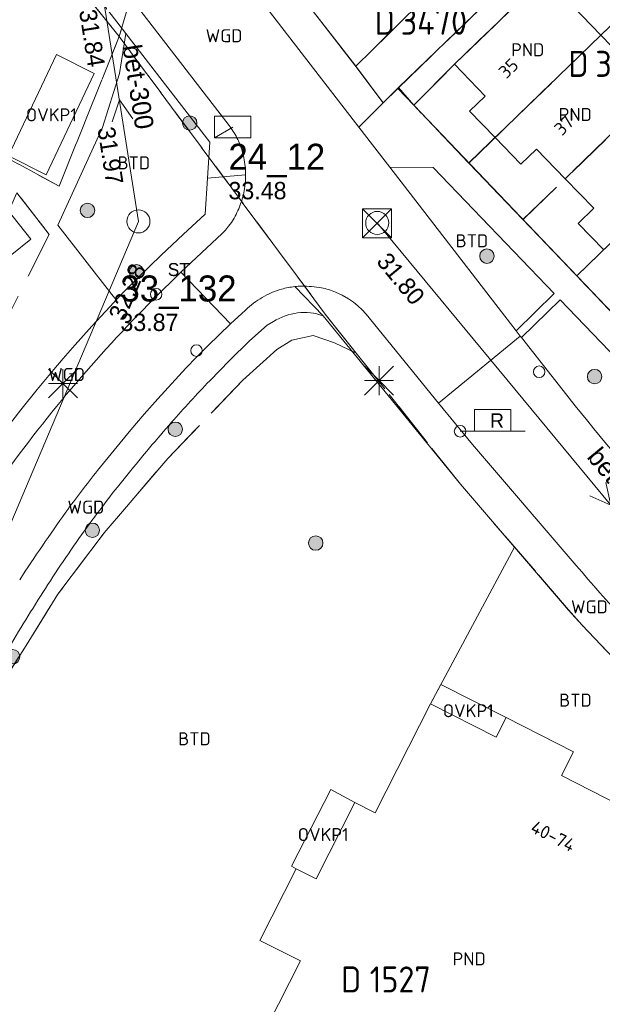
# Model space of a CAD drawing. Header units: metres. Extents: x 207644 to 210135, y 370459 to 373417.
# Tile 147 of 256: x 208443 to 208484, y 372005 to 372073. Entities that reach past the tile are written whole.
import ezdxf
from ezdxf.enums import TextEntityAlignment as Align

# ---------------------------------------------------------------- set-up
doc = ezdxf.new("R2010")
doc.units = ezdxf.units.M
doc.linetypes.add('HIDDEN2', pattern=[4.7625, 3.175, -1.5875])
for name, color, linetype in [('BTD', 7, 'Continuous'), ('combi_kolk', 7, 'Continuous'), ('CON_BxH300x300mm', 7, 'Continuous'), ('DMM_BxH300x300mm', 7, 'Continuous'), ('GB', 1, 'Continuous'), ('GB07', 1, 'Continuous'), ('INV_BxH300x300mm', 7, 'Continuous'), ('KAD_Niet_vastgesteld_Perceel', 30, 'Continuous'), ('KAD_perceelnummer', 212, 'Continuous'), ('KAD_sectie', 212, 'Continuous'), ('KAD_Vastgesteld_Perceel', 212, 'Continuous'), ('KO_INSPECTIE', 7, 'Continuous'), ('NAR', 7, 'Continuous'), ('NLV_inspectieput', 7, 'Continuous'), ('NNR_inspectieput', 7, 'Continuous'), ('NOD_inspectieput', 7, 'Continuous'), ('OVKP1', 7, 'Continuous'), ('PIJL', 7, 'Continuous'), ('PND', 7, 'Continuous'), ('WGD', 7, 'Continuous')]:
    doc.layers.add(name, color=color, linetype=linetype)
for name, color, linetype, lineweight in [('GMV', 7, 'Continuous', 25), ('GP1', 7, 'Continuous', 30), ('Q21_lantaarnpaal', 1, 'Continuous', 0), ('Q23_kolk', 153, 'Continuous', 0), ('Q26_boom', 72, 'Continuous', 0), ('Q28_rioolput', 153, 'Continuous', 0), ('Q89_trottoirkolk_rechts', 153, 'Continuous', 0)]:
    doc.layers.add(name, color=color, linetype=linetype, lineweight=lineweight)
doc.styles.add('ISO', font='isocpeur.ttf', dxfattribs={"height": 1})
doc.styles.add('ISOCP', font='ISOCP.shx', dxfattribs={"height": 1.8})

# ---------------------------------------------------------------- blocks, each defined once
blk = doc.blocks.new('ACMAP_ANN_TEMPLATE_Vastgesteld_Perceelnummer')
at = {"layer": 'KAD_perceelnummer', "style": 'ISOCP'}
blk.add_attdef('Perceelnummer', text='', height=1.8, dxfattribs=at).set_placement((0, 0), align=Align.MIDDLE)
at = {"layer": 'KAD_sectie', "style": 'ISOCP'}
blk.add_attdef('sectie', text='', height=1.8, dxfattribs=at).set_placement((-2.7, 0), align=Align.MIDDLE_RIGHT)
blk = doc.blocks.new('Q26')
blk.add_hatch(color=256).paths.add_polyline_path([(-0.452, -0.01, 1), (0.548, -0.01, 1)])
blk.add_circle((0.048, -0.01), 0.5)
blk = doc.blocks.new('Q21')
for p, q in [((-1, 1), (0, 0)), ((0, 1), (0, 0)), ((0, 0), (1, 1)), ((-1, 0), (0, 0)), ((-1, -1), (0, 0)), ((0, 0), (1, 0)), ((0, 0), (0, -1)), ((0, 0), (1, -1))]:
    blk.add_line(p, q)
blk = doc.blocks.new('Q23')
blk.add_line((-1.25, -0.75), (0, 0))
blk.add_lwpolyline([(-1.25, -0.75), (1.25, -0.75), (1.25, 0.75), (-1.25, 0.75), (-1.25, -0.75)])
blk = doc.blocks.new('Q28')
at = {"linetype": 'Continuous'}
for p, q in [((-1, -1), (1, 1)), ((-1, 1), (1, -1))]:
    blk.add_line(p, q, dxfattribs=at)
blk.add_lwpolyline([(1, 1), (1, -1), (-1, -1), (-1, 1)], close=True)
blk = doc.blocks.new('Q89')
for p, q in [((1, 0), (0, 0)), ((3.5, 0), (4.5, 0))]:
    blk.add_line(p, q)
blk.add_lwpolyline([(1, 0), (3.5, 0), (3.5, 1.5), (1, 1.5), (1, 0)])
blk.add_text('R', height=1).set_placement((2.066, 0.247))

msp = doc.modelspace()

# ---------------------------------------------------------------- linework, layer by layer
at = {"layer": 'combi_kolk', "color": 253, "lineweight": 13}
for centre in [(208452.73, 372053.96), (208455.52, 372050.06), (208479.22, 372048.6), (208473.75, 372044.48)]:
    msp.add_circle(centre, 0.4, dxfattribs=at)
at = {"layer": 'CON_BxH300x300mm', "color": 253, "linetype": 'Continuous', "lineweight": 13}
for points in [[(208451.5, 372059), (208448.87, 372075.82)], [(208431.05, 372010.66), (208451.5, 372059)], [(208500.34, 372019.85), (208468.02, 372058.89)]]:
    msp.add_lwpolyline(points, dxfattribs=at)
at = {"layer": 'GB', "color": 253, "linetype": 'Continuous', "lineweight": 13}
for points in [[(208473.361, 372069.873), (208479.611, 372075.918)], [(208479.611, 372075.918), (208483.489, 372071.885)], [(208487.25, 372067.998), (208483.489, 372071.885)], [(208475.475, 372067.671), (208473.361, 372069.873)], [(208474.398, 372066.627), (208475.475, 372067.671)], [(208476.177, 372064.792), (208474.398, 372066.627)], [(208477.956, 372062.957), (208476.177, 372064.792)], [(208479.033, 372064.001), (208477.956, 372062.957)], [(208481.018, 372061.952), (208479.033, 372064.001)], [(208444.068, 372057.761), (208439.409, 372063.635)], [(208483.003, 372059.904), (208481.018, 372061.952)], [(208481.925, 372058.861), (208483.003, 372059.904)], [(208483.695, 372057.032), (208481.925, 372058.861)], [(208441.412, 372055.644), (208444.068, 372057.761)], [(208471.7, 372025.629), (208467.875, 372018.094)], [(208476.239, 372023.325), (208471.7, 372025.629)], [(208476.927, 372024.68), (208476.239, 372023.325)], [(208481.599, 372022.308), (208476.927, 372024.68)], [(208480.766, 372020.667), (208481.599, 372022.308)], [(208484.868, 372018.585), (208480.766, 372020.667)], [(208466.475, 372018.805), (208463.791, 372013.517)], [(208467.875, 372018.094), (208466.475, 372018.805)], [(208462.418, 372014.214), (208459.903, 372009.262)], [(208463.791, 372013.517), (208462.418, 372014.214)], [(208459.903, 372009.262), (208462.705, 372007.844)], [(208462.705, 372007.844), (208458.885, 372000.318)]]:
    msp.add_lwpolyline(points, dxfattribs=at)
at = {"layer": 'GB07', "color": 253, "linetype": 'Continuous', "lineweight": 13}
for points in [[(208476.177, 372064.792), (208483.489, 372071.885)], [(208481.018, 372061.952), (208487.25, 372067.998)]]:
    msp.add_lwpolyline(points, dxfattribs=at)
at = {"layer": 'GMV', "color": 253, "linetype": 'Continuous', "lineweight": 13}
for points in [[(208450.64, 372071.995), (208384.744, 372157.407)], [(208457.78, 372065.633), (208436.95, 372092.601)], [(208455.136, 372084.475), (208466.465, 372069.814)], [(208466.752, 372065.511), (208452.886, 372083.473)], [(208469.501, 372068.254), (208475.377, 372073.937)], [(208450.188, 372069.219), (208450.64, 372071.995)], [(208450.64, 372071.995), (208456.437, 372064.481)], [(208466.465, 372069.814), (208468.419, 372067.207)], [(208473.361, 372069.873), (208470.542, 372067.029)], [(208449.016, 372065.5), (208450.188, 372069.219)], [(208468.419, 372067.207), (208469.501, 372068.254)], [(208469.501, 372068.254), (208470.542, 372067.029)], [(208468.419, 372067.207), (208466.752, 372065.511)], [(208470.542, 372067.029), (208500.6, 372035.571)], [(208445.938, 372058.75), (208449.016, 372065.5)], [(208467.696, 372064.288), (208466.752, 372065.511)], [(208456.437, 372064.481), (208456.275, 372061.988)], [(208468.885, 372062.748), (208467.696, 372064.288)], [(208477.62, 372051.433), (208468.885, 372062.748)], [(208468.885, 372062.748), (208471.889, 372062.724)], [(208471.889, 372062.724), (208480.251, 372054.009)], [(208456.112, 372059.494), (208456.275, 372061.988)], [(208458.919, 372062.232), (208456.275, 372061.988)], [(208454.588, 372058.093), (208456.112, 372059.494)], [(208457.948, 372058.931), (208458.123, 372059.223)], [(208449.676, 372053.939), (208445.938, 372058.75)], [(208457.287, 372058.155), (208457.522, 372058.401)], [(208457.522, 372058.401), (208457.744, 372058.659)], [(208457.744, 372058.659), (208457.948, 372058.931)], [(208453.085, 372056.669), (208454.588, 372058.093)], [(208454.444, 372055.492), (208457.287, 372058.155)], [(208451.511, 372055.137), (208453.085, 372056.669)], [(208450.734, 372054.361), (208451.511, 372055.137)], [(208452.544, 372053.616), (208454.444, 372055.492)], [(208457.882, 372051.914), (208454.444, 372055.492)], [(208449.968, 372053.575), (208450.734, 372054.361)], [(208464.272, 372052.479), (208462.319, 372054.491)], [(208449.54, 372053.124), (208449.963, 372053.57)], [(208449.963, 372053.57), (208449.676, 372053.939)], [(208449.963, 372053.57), (208449.968, 372053.575)], [(208465.135, 372054.107), (208465.592, 372053.889)], [(208465.592, 372053.889), (208466.033, 372053.638)], [(208466.033, 372053.638), (208466.368, 372053.413)], [(208477.62, 372051.433), (208480.251, 372054.009)], [(208480.663, 372053.58), (208477.986, 372050.961)], [(208480.663, 372053.58), (208491.381, 372042.409)], [(208448.289, 372051.744), (208449.54, 372053.124)], [(208466.368, 372053.413), (208466.681, 372053.158)], [(208466.681, 372053.158), (208466.974, 372052.881)], [(208458.92, 372052.864), (208457.882, 372051.914)], [(208464.272, 372052.479), (208473.78, 372040.818)], [(208466.974, 372052.881), (208467.248, 372052.585)], [(208467.248, 372052.585), (208472.249, 372046.426)], [(208446.953, 372050.261), (208448.289, 372051.744)], [(208457.882, 372051.914), (208457.093, 372051.16)], [(208459.195, 372050.744), (208460.402, 372051.812)], [(208460.402, 372051.812), (208460.843, 372052.068)], [(208457.093, 372051.16), (208456.314, 372050.397)], [(208472.249, 372046.426), (208477.901, 372051.069)], [(208477.901, 372051.069), (208477.62, 372051.433)], [(208477.901, 372051.069), (208477.986, 372050.961)], [(208477.986, 372050.961), (208480.867, 372047.3)], [(208446.292, 372049.513), (208446.953, 372050.261)], [(208456.314, 372050.397), (208455.545, 372049.623)], [(208457.804, 372049.374), (208459.195, 372050.744)], [(208445.645, 372048.753), (208446.292, 372049.513)], [(208455.545, 372049.623), (208454.789, 372048.837)], [(208454.789, 372048.837), (208453.813, 372047.793)], [(208456.439, 372047.979), (208457.804, 372049.374)], [(208444.499, 372047.363), (208445.645, 372048.753)], [(208453.813, 372047.793), (208452.853, 372046.734)], [(208443.374, 372045.956), (208444.499, 372047.363)], [(208452.853, 372046.734), (208451.908, 372045.662)], [(208472.249, 372046.426), (208474.6, 372043.567)], [(208442.268, 372044.534), (208443.374, 372045.956)], [(208451.908, 372045.662), (208450.98, 372044.574)], [(208450.98, 372044.574), (208449.821, 372043.178)], [(208474.6, 372043.567), (208481.771, 372035.2)], [(208449.821, 372043.178), (208448.677, 372041.77)], [(208473.78, 372040.818), (208477.518, 372036.47)], [(208471.7, 372025.629), (208477.518, 372036.47)], [(208481.256, 372032.121), (208477.518, 372036.47)], [(208482.187, 372031.063), (208481.256, 372032.121)], [(208491.748, 372021.003), (208482.187, 372031.063)]]:
    msp.add_lwpolyline(points, dxfattribs=at)
for points in [[(208458.318, 372064.787, 0.043145), (208457.78, 372065.633)], [(208458.688, 372063.855, 0.05185), (208458.318, 372064.787)], [(208458.902, 372062.643, 0.051021), (208458.688, 372063.855)], [(208458.919, 372062.232, 0.017103), (208458.902, 372062.643)], [(208458.919, 372062.232, -0.032955), (208458.87, 372061.412)], [(208458.598, 372060.283, 0.054929), (208458.87, 372061.412)], [(208458.123, 372059.223, 0.038548), (208458.598, 372060.283)], [(208461.408, 372054.315, 0.063568), (208460.072, 372053.746)], [(208462.319, 372054.491, 0.043759), (208461.408, 372054.315)], [(208462.319, 372054.491, -0.021651), (208462.782, 372054.517)], [(208462.782, 372054.517, -0.049871), (208464.166, 372054.402)], [(208464.166, 372054.402, -0.060611), (208465.135, 372054.107)], [(208441.71, 372040.767, -0.042014), (208452.544, 372053.616)], [(208460.072, 372053.746, 0.064799), (208458.92, 372052.864)], [(208460.843, 372052.068, -0.231261), (208464.272, 372052.479)], [(208453.799, 372045.103, -0.011235), (208456.439, 372047.979)], [(208487.816, 372038.92, -0.009597), (208480.867, 372047.3)], [(208450.787, 372041.539, -0.010042), (208453.799, 372045.103)], [(208448.677, 372041.77, 0.013948), (208446.485, 372038.879)], [(208447.948, 372037.836, -0.01376), (208450.787, 372041.539)], [(208446.485, 372038.879, 0.011085), (208443.295, 372034.21)], [(208445.069, 372033.61, -0.01394), (208447.948, 372037.836)], [(208495.308, 372020.441, -0.013996), (208481.771, 372035.2)], [(208442.398, 372029.249, -0.009928), (208445.069, 372033.61)]]:
    msp.add_lwpolyline(points, format="xyb", dxfattribs=at)
at = {"layer": 'GP1', "color": 253, "linetype": 'Continuous', "lineweight": 13}
for points in [[(208445.851, 372070.539), (208442.52, 372063.54)], [(208448.45, 372069.232), (208445.851, 372070.539)], [(208445.132, 372062.226), (208448.45, 372069.232)], [(208442.52, 372063.54), (208445.132, 372062.226)], [(208472.419, 372026.969), (208471.7, 372025.629)], [(208476.927, 372024.68), (208472.419, 372026.969)], [(208464.806, 372019.709), (208462.09, 372014.413)], [(208466.475, 372018.805), (208464.806, 372019.709)], [(208462.09, 372014.413), (208462.418, 372014.214)]]:
    msp.add_lwpolyline(points, dxfattribs=at)
at = {"layer": 'KAD_Niet_vastgesteld_Perceel', "color": 253, "linetype": 'HIDDEN2', "lineweight": 13}
msp.add_lwpolyline([(208441.818, 372105.286), (208443.344, 372106.481), (208447.1, 372101.552), (208449.424, 372098.778), (208454.325, 372087.756), (208454.286, 372087.567), (208454.232, 372087.15), (208454.221, 372086.729), (208454.247, 372086.404), (208454.31, 372086.084), (208454.356, 372085.916), (208450.173, 372071.786), (208438.713, 372086.075)], dxfattribs=at)
at = {"layer": 'KAD_Vastgesteld_Perceel', "color": 253, "linetype": 'HIDDEN2', "lineweight": 13}
for points in [[(208419.855, 372075.642), (208416.876, 372077.27), (208420.808, 372080.25), (208433.607, 372090.418), (208437.703, 372085.262), (208438.713, 372086.075), (208450.173, 372071.786), (208446.023, 372061.435), (208440.417, 372064.475), (208440.139, 372064.625), (208434.058, 372067.92), (208427.982, 372071.216), (208419.855, 372075.642)], [(208474.354, 372063.039), (208470.542, 372067.029), (208473.363, 372069.871), (208479.61, 372075.92), (208481.904, 372078.16), (208482.35, 372078.588), (208488.708, 372084.711), (208490.436, 372082.933), (208492.612, 372080.671), (208488.09, 372076.294), (208483.487, 372071.886), (208474.354, 372063.039)], [(208492.612, 372080.671), (208494.788, 372078.41), (208496.354, 372076.795), (208487.252, 372067.993), (208478.098, 372059.122), (208474.354, 372063.039), (208483.487, 372071.886), (208488.09, 372076.294), (208492.612, 372080.671)], [(208475.426, 372078.421), (208477.646, 372076.123), (208475.377, 372073.937), (208469.434, 372068.188), (208468.419, 372067.207), (208466.531, 372069.726), (208469.884, 372073.037), (208473.166, 372076.243), (208475.426, 372078.421)], [(208487.252, 372067.993), (208496.354, 372076.795), (208497.914, 372075.188), (208500.094, 372072.929), (208495.56, 372068.551), (208490.998, 372064.121), (208481.818, 372055.228), (208478.098, 372059.122), (208487.252, 372067.993)], [(208502.289, 372070.653), (208503.822, 372068.997), (208496.055, 372061.463), (208495.854, 372061.669), (208494.564, 372060.439), (208494.773, 372060.219), (208489.789, 372055.455), (208490.023, 372055.232), (208485.752, 372051.11), (208481.818, 372055.228), (208490.998, 372064.121), (208495.56, 372068.551), (208500.094, 372072.929), (208502.289, 372070.653)], [(208429.93, 372035.924), (208430.592, 372036.997), (208432.559, 372040.024), (208436.516, 372046.152), (208443.108, 372060.983), (208445.334, 372058.093), (208433.183, 372033.933), (208429.93, 372035.924)]]:
    msp.add_lwpolyline(points, close=True, dxfattribs=at)
for points in [[(208507.51, 372004.822), (208502.976, 372009.226), (208501.946, 372010.307), (208482.187, 372031.063), (208481.238, 372032.142), (208473.78, 372040.818), (208466.565, 372049.893), (208464.421, 372052.59), (208450.173, 372071.786), (208454.356, 372085.916)], [(208455.136, 372084.475), (208466.462, 372069.819), (208466.531, 372069.726), (208468.419, 372067.207), (208469.434, 372068.188), (208470.542, 372067.029), (208474.354, 372063.039), (208478.098, 372059.122), (208481.818, 372055.228), (208485.752, 372051.11)], [(208469.884, 372073.037), (208466.531, 372069.726), (208466.462, 372069.819), (208455.136, 372084.475)], [(208479.61, 372075.92), (208473.363, 372069.871), (208470.542, 372067.029), (208469.434, 372068.188), (208475.377, 372073.937)], [(208440.417, 372064.475), (208446.023, 372061.435), (208450.173, 372071.786), (208464.421, 372052.59), (208466.565, 372049.893), (208465.061, 372050.605), (208463.599, 372051.102), (208462.113, 372050.781), (208461.075, 372050.144), (208458.725, 372048.029), (208453.541, 372042.595), (208450.67, 372039.266), (208449.141, 372037.456), (208445.942, 372033.208), (208443.732, 372029.662), (208441.501, 372026.131)], [(208433.183, 372033.933), (208445.334, 372058.093), (208443.108, 372060.983)], [(208441.501, 372026.131), (208443.732, 372029.662), (208445.942, 372033.208), (208449.141, 372037.456), (208450.67, 372039.266), (208453.541, 372042.595), (208458.725, 372048.029), (208461.075, 372050.144), (208462.113, 372050.781), (208463.599, 372051.102), (208465.061, 372050.605), (208466.565, 372049.893), (208473.78, 372040.818), (208481.238, 372032.142), (208482.187, 372031.063), (208501.946, 372010.307), (208477.31, 371962.034)]]:
    msp.add_lwpolyline(points, dxfattribs=at)
at = {"layer": 'NOD_inspectieput', "color": 253, "lineweight": 13}
for centre in [(208451.5, 372059), (208468.02, 372058.89)]:
    msp.add_circle(centre, 0.8, dxfattribs=at)
at = {"layer": 'PIJL', "color": 253, "lineweight": 13}
for points in [[(208451.12, 372066.1), (208450.19, 372067.41), (208449.7, 372065.88)], [(208483.82, 372040.94), (208484.18, 372039.37), (208482.71, 372040.02)]]:
    msp.add_lwpolyline(points, dxfattribs=at)

# ---------------------------------------------------------------- block references
at = {"layer": 'KAD_Vastgesteld_Perceel', "color": 253, "linetype": 'HIDDEN2', "lineweight": 13}
ref = msp.add_blockref('ACMAP_ANN_TEMPLATE_Vastgesteld_Perceelnummer', (208471.937, 372072.814), dxfattribs=at)
ref.add_attrib('Perceelnummer', '3470', dxfattribs={"layer": 'KAD_perceelnummer', "lineweight": 13, "height": 1.8, "style": 'ISOCP'}).set_placement((208471.937, 372072.814), align=Align.MIDDLE)
ref.add_attrib('sectie', 'D', dxfattribs={"layer": 'KAD_sectie', "lineweight": 13, "height": 1.8, "style": 'ISOCP'}).set_placement((208469.237, 372072.814), align=Align.MIDDLE_RIGHT)
ref = msp.add_blockref('ACMAP_ANN_TEMPLATE_Vastgesteld_Perceelnummer', (208485.327, 372069.896), dxfattribs=at)
ref.add_attrib('Perceelnummer', '3202', dxfattribs={"layer": 'KAD_perceelnummer', "lineweight": 13, "height": 1.8, "style": 'ISOCP'}).set_placement((208485.327, 372069.896), align=Align.MIDDLE)
ref.add_attrib('sectie', 'D', dxfattribs={"layer": 'KAD_sectie', "lineweight": 13, "height": 1.8, "style": 'ISOCP'}).set_placement((208482.627, 372069.896), align=Align.MIDDLE_RIGHT)
ref = msp.add_blockref('ACMAP_ANN_TEMPLATE_Vastgesteld_Perceelnummer', (208469.61, 372006.568), dxfattribs=at)
ref.add_attrib('Perceelnummer', '1527', dxfattribs={"layer": 'KAD_perceelnummer', "lineweight": 13, "height": 1.8, "style": 'ISOCP'}).set_placement((208469.61, 372006.568), align=Align.MIDDLE)
ref.add_attrib('sectie', 'D', dxfattribs={"layer": 'KAD_sectie', "lineweight": 13, "height": 1.8, "style": 'ISOCP'}).set_placement((208466.91, 372006.568), align=Align.MIDDLE_RIGHT)
at = {"layer": 'Q21_lantaarnpaal', "color": 253}
for p in [(208468.142, 372047.988), (208446.285, 372047.787)]:
    msp.add_blockref('Q21', p, dxfattribs=at)
at = {"layer": 'Q23_kolk', "color": 253}
msp.add_blockref('Q23', (208458.023, 372065.527), dxfattribs=at)
at = {"layer": 'Q26_boom', "color": 253}
for p in [(208455.006, 372065.816), (208447.937, 372059.775), (208475.557, 372056.608), (208451.325, 372055.522), (208483.004, 372048.273), (208454.008, 372044.629), (208448.27, 372037.644), (208463.715, 372036.763), (208442.76, 372028.899)]:
    msp.add_blockref('Q26', p, dxfattribs=at)
at = {"layer": 'Q28_rioolput', "color": 253}
msp.add_blockref('Q28', (208468.003, 372058.874), dxfattribs=at)
at = {"layer": 'Q89_trottoirkolk_rechts', "color": 253}
msp.add_blockref('Q89', (208473.753, 372044.48), dxfattribs=at)

# ---------------------------------------------------------------- texts
at = {"layer": 'BTD', "color": 253, "linetype": 'Continuous', "lineweight": 13, "style": 'ISO'}
for p in [(208451.188, 372063.05), (208474.568, 372057.659), (208481.724, 372025.885), (208455.379, 372023.213)]:
    msp.add_text('BTD', height=0.9, dxfattribs=at).set_placement(p, align=Align.MIDDLE_CENTER)
at = {"layer": 'DMM_BxH300x300mm', "color": 253, "lineweight": 13}
for rotation, p in [(278.89, (208450.4, 372071.12)), (309.62, (208482.46, 372042.68))]:
    msp.add_text('bet-300', height=1.3, rotation=rotation, dxfattribs=at).set_placement(p)
at = {"layer": 'INV_BxH300x300mm', "color": 253, "lineweight": 13}
for s, rotation, p in [('31.84', 278.89, (208447.4, 372073.57)), ('31.97', 278.89, (208448.67, 372065.44)), ('31.80', 309.62, (208467.91, 372056.2)), ('32.28', 67.07, (208450.51, 372052.04))]:
    msp.add_text(s, height=1.2, rotation=rotation, dxfattribs=at).set_placement(p)
at = {"layer": 'KO_INSPECTIE', "color": 253, "lineweight": 13}
msp.add_text('ST', height=0.9, dxfattribs=at).set_placement((208453.53, 372055.22))
at = {"layer": 'NAR', "color": 253, "linetype": 'Continuous', "lineweight": 13, "style": 'ISO'}
for s, rotation, p in [('35', 44.1, (208477.098, 372069.588)), ('37', 44.1, (208480.931, 372065.635)), ('40-74', 333.1, (208480.182, 372016.478))]:
    msp.add_text(s, height=0.9, rotation=rotation, dxfattribs=at).set_placement(p, align=Align.MIDDLE_CENTER)
at = {"layer": 'NLV_inspectieput', "color": 253, "lineweight": 13}
for s, p in [('33.48', (208457.73, 372060.53)), ('33.87', (208450.26, 372051.42))]:
    msp.add_text(s, height=1.2, dxfattribs=at).set_placement(p)
at = {"layer": 'NNR_inspectieput', "color": 253, "lineweight": 13}
for s, p in [('24_12', (208457.73, 372062.57)), ('33_132', (208450.26, 372053.46))]:
    msp.add_text(s, height=1.8, dxfattribs=at).set_placement(p)
at = {"layer": 'OVKP1', "color": 253, "linetype": 'Continuous', "lineweight": 13, "style": 'ISO'}
for p in [(208445.485, 372066.371), (208474.314, 372025.155), (208464.283, 372016.588)]:
    msp.add_text('OVKP1', height=0.9, dxfattribs=at).set_placement(p, align=Align.MIDDLE_CENTER)
at = {"layer": 'PND', "color": 253, "linetype": 'Continuous', "lineweight": 13, "style": 'ISO'}
for p in [(208478.425, 372070.872), (208481.714, 372066.395), (208474.377, 372007.992)]:
    msp.add_text('PND', height=0.9, dxfattribs=at).set_placement(p, align=Align.MIDDLE_CENTER)
at = {"layer": 'WGD', "color": 253, "linetype": 'Continuous', "lineweight": 13, "style": 'ISO'}
for p in [(208457.426, 372071.842), (208446.537, 372048.409), (208447.875, 372039.237), (208482.694, 372032.34)]:
    msp.add_text('WGD', height=0.9, dxfattribs=at).set_placement(p, align=Align.MIDDLE_CENTER)

doc.saveas('drawing.dxf')
